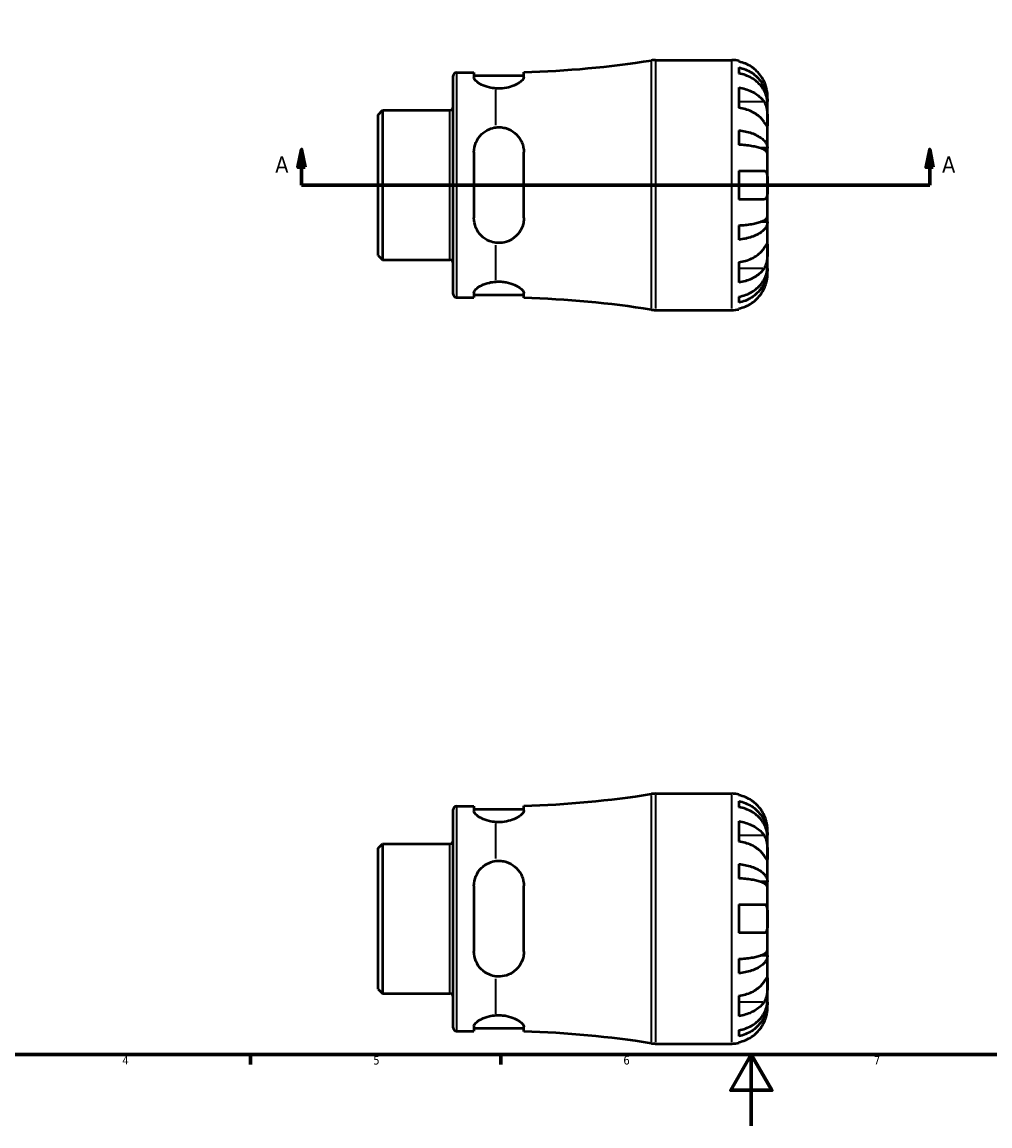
# Model space of a CAD drawing. Header units: millimetres. Extents: x -55 to 906, y -35 to 594.
# Tile 2 of 5: x 216 to 487, y 0 to 309. Entities that reach past the tile are written whole.
import ezdxf

# ---------------------------------------------------------------- set-up
doc = ezdxf.new("R2010")
doc.units = ezdxf.units.MM
for name, color, linetype, lineweight in [('Border (ANSI)', 7, 'Continuous', 70), ('Section Line (ANSI)', 7, 'Continuous', 70), ('Visible (ANSI)', 7, 'Continuous', 50), ('Visible Narrow (ANSI)', 7, 'Continuous', 35)]:
    doc.layers.add(name, color=color, linetype=linetype, lineweight=lineweight)
doc.styles.add('Label Text (ANSI)', font='tahoma.ttf')
doc.styles.add('Note Text (ANSI)', font='tahoma.ttf')

# ---------------------------------------------------------------- blocks, each defined once
blk = doc.blocks.new('Borders Default Border')
at = {"layer": 'Border (ANSI)'}
for p, q in [((280.33, 20), (280.33, 17.2)), ((350.42, 20), (350.42, 17.2))]:
    blk.add_line(p, q, dxfattribs=at)
at = {"layer": 'Border (ANSI)', "flags": 128}
for points in [[(20, 20), (20, 574), (821, 574), (821, 20), (20, 20)], [(420.5, 0), (420.5, 20), (414.73, 10), (426.27, 10), (420.5, 20)]]:
    blk.add_lwpolyline(points, dxfattribs=at)
at = {"layer": 'Border (ANSI)', "color": 5, "true_color": 0x0000ff, "char_height": 2.4, "attachment_point": 7, "style": 'Note Text (ANSI)'}
for s, insert in [('4', (244.45, 17.2)), ('5', (314.67, 17.15)), ('6', (384.69, 17.15)), ('7', (454.8, 17.2))]:
    blk.add_mtext(s, dxfattribs=dict(at, insert=insert))
blk = doc.blocks.new('2dTransSection0')
at = {"layer": 'Section Line (ANSI)', "linetype": 'Continuous'}
for p, q in [((294.62, 273.43), (293.62, 268.43)), ((294.62, 268.43), (294.62, 273.43)), ((295.62, 268.43), (294.62, 273.43)), ((470.44, 273.43), (469.44, 268.43)), ((470.44, 268.43), (470.44, 273.43)), ((471.44, 268.43), (470.44, 273.43)), ((293.62, 268.43), (295.62, 268.43)), ((294.62, 263.43), (294.62, 268.43)), ((469.44, 268.43), (471.44, 268.43)), ((470.44, 263.43), (470.44, 268.43)), ((294.62, 263.43), (303.24, 263.43)), ((461.82, 263.43), (470.44, 263.43))]:
    blk.add_line(p, q, dxfattribs=at)
at = {"layer": 'Section Line (ANSI)'}
blk.add_line((294.62, 263.43), (470.44, 263.43), dxfattribs=at)
at = {"layer": 'Section Line (ANSI)', "linetype": 'Continuous', "flags": 128}
for points in [[(295.62, 268.43), (294.62, 273.43), (293.62, 268.43), (295.62, 268.43)], [(471.44, 268.43), (470.44, 273.43), (469.44, 268.43), (471.44, 268.43)]]:
    blk.add_lwpolyline(points, dxfattribs=at)
at = {"layer": 'Section Line (ANSI)'}
for points in [[(295.62, 268.43), (294.62, 273.43), (293.62, 268.43), (295.62, 268.43)], [(471.44, 268.43), (470.44, 273.43), (469.44, 268.43), (471.44, 268.43)]]:
    blk.add_solid(points, dxfattribs=at)
at = {"layer": 'Section Line (ANSI)', "char_height": 4.57, "attachment_point": 7, "style": 'Label Text (ANSI)'}
for insert in [(287.26, 266.93), (473.91, 266.93)]:
    blk.add_mtext('A', dxfattribs=dict(at, insert=insert))

msp = doc.modelspace()

# ---------------------------------------------------------------- linework, layer by layer
at = {"layer": 'Visible (ANSI)'}
for p, q in [((393.66, 298.43), (415.03, 298.43)), ((417.03, 298.23), (417.03, 297.99)), ((337.03, 232.85), (337.03, 294)), ((337.96, 294.93), (342.86, 294.93)), ((342.86, 294.93), (342.86, 293.55)), ((342.86, 294.13), (356.86, 294.13)), ((356.86, 293.67), (356.86, 295.04)), ((417.03, 296.34), (417.03, 294.68)), ((417.03, 290.7), (417.03, 285.04)), ((425.03, 286.82), (425.03, 288.43)), ((316.03, 283.13), (317.29, 284.38)), ((317.29, 284.38), (336.11, 284.38)), ((317.29, 284.38), (317.29, 242.47)), ((425.03, 286.82), (425.01, 286.82)), ((425.03, 286.21), (425.03, 286.82)), ((425.03, 281.11), (425.03, 286.21)), ((316.03, 243.73), (316.03, 283.13)), ((417.03, 278.72), (417.03, 274.71)), ((425.03, 273.73), (425.03, 281.11)), ((342.86, 272.63), (342.86, 254.23)), ((356.86, 254.23), (356.86, 272.63)), ((425.03, 273.73), (423.12, 273.73)), ((425.03, 272.25), (425.03, 273.73)), ((425.03, 263.43), (425.03, 272.25)), ((417.03, 267.43), (417.03, 259.43)), ((417.03, 267.43), (424.07, 267.43)), ((425.03, 254.6), (425.03, 263.43)), ((424.07, 259.43), (417.03, 259.43)), ((425.03, 253.13), (425.03, 254.6)), ((417.03, 252.14), (417.03, 248.13)), ((425.03, 253.13), (423.12, 253.13)), ((425.03, 245.75), (425.03, 253.13)), ((425.03, 240.65), (425.03, 245.75)), ((316.03, 243.73), (317.29, 242.47)), ((317.29, 242.47), (336.11, 242.47)), ((417.03, 241.81), (417.03, 236.16)), ((425.03, 240.04), (425.01, 240.04)), ((425.03, 240.04), (425.03, 240.65)), ((425.03, 238.43), (425.03, 240.04)), ((337.96, 231.93), (342.86, 231.93)), ((342.86, 233.3), (342.86, 231.93)), ((342.86, 232.73), (356.86, 232.73)), ((356.86, 231.82), (356.86, 233.19)), ((417.03, 232.17), (417.03, 230.51)), ((417.03, 228.86), (417.03, 228.63)), ((393.66, 228.43), (415.03, 228.43)), ((393.66, 93.03), (415.03, 93.03)), ((417.03, 92.83), (417.03, 92.6)), ((356.86, 88.27), (356.86, 89.64)), ((417.03, 90.95), (417.03, 89.29)), ((337.03, 27.45), (337.03, 88.6)), ((337.96, 89.53), (342.86, 89.53)), ((342.86, 89.53), (342.86, 88.16)), ((342.86, 88.73), (356.86, 88.73)), ((417.03, 85.3), (417.03, 79.64)), ((425.03, 81.42), (425.01, 81.42)), ((425.03, 81.42), (425.03, 83.03)), ((425.03, 80.81), (425.03, 81.42)), ((425.03, 75.71), (425.03, 80.81)), ((316.03, 77.73), (317.29, 78.98)), ((316.03, 38.33), (316.03, 77.73)), ((317.29, 78.98), (336.11, 78.98)), ((317.29, 78.98), (317.29, 37.07)), ((425.03, 68.33), (425.03, 75.71)), ((417.03, 73.32), (417.03, 69.32)), ((425.03, 68.33), (423.12, 68.33)), ((425.03, 66.85), (425.03, 68.33)), ((342.86, 67.23), (342.86, 48.83)), ((356.86, 48.83), (356.86, 67.23)), ((425.03, 58.03), (425.03, 66.85)), ((417.03, 62.03), (417.03, 54.03)), ((417.03, 62.03), (424.07, 62.03)), ((425.03, 49.21), (425.03, 58.03)), ((424.07, 54.03), (417.03, 54.03)), ((417.03, 46.74), (417.03, 42.73)), ((425.03, 47.73), (423.12, 47.73)), ((425.03, 47.73), (425.03, 49.21)), ((425.03, 40.35), (425.03, 47.73)), ((425.03, 35.25), (425.03, 40.35)), ((316.03, 38.33), (317.29, 37.07)), ((317.29, 37.07), (336.11, 37.07)), ((417.03, 36.41), (417.03, 30.76)), ((425.03, 34.64), (425.01, 34.64)), ((425.03, 34.64), (425.03, 35.25)), ((425.03, 33.03), (425.03, 34.64)), ((342.86, 27.9), (342.86, 26.53)), ((337.96, 26.53), (342.86, 26.53)), ((342.86, 27.33), (356.86, 27.33)), ((356.86, 26.42), (356.86, 27.79)), ((417.03, 26.77), (417.03, 25.11)), ((393.66, 23.03), (415.03, 23.03)), ((417.03, 23.46), (417.03, 23.23))]:
    msp.add_line(p, q, dxfattribs=at)
for centre, radius, start, end in [((349.03, 574.26), 279.33, 271.6053, 278.9677), ((393.66, 291.43), 7, 90, 98.9677), ((415.03, 288.43), 10, 78.463, 90), ((337.96, 294), 0.925, 90, 180), ((336.11, 285.31), 0.925, 270, 0), ((336.11, 241.55), 0.925, 0, 90), ((337.96, 232.85), 0.925, 180, 270), ((349.03, -47.4), 279.33, 81.0323, 88.3947), ((393.66, 235.43), 7, 261.0323, 270), ((415.03, 238.43), 10, 270, 281.537), ((349.03, 368.86), 279.33, 271.6053, 278.9677), ((393.66, 86.03), 7, 90, 98.9677), ((415.03, 83.03), 10, 78.463, 90), ((337.96, 88.6), 0.925, 90, 180), ((336.11, 79.91), 0.925, 270, 0), ((336.11, 36.15), 0.925, 0, 90), ((337.96, 27.45), 0.925, 180, 270), ((349.03, -252.8), 279.33, 81.0323, 88.3947), ((393.66, 30.03), 7, 261.0323, 270), ((415.03, 33.03), 10, 270, 281.537)]:
    msp.add_arc(centre, radius, start, end, dxfattribs=at)
for points, knots in [([(424.07, 292.43), (423.87, 292.87), (423.62, 293.31), (422.96, 294.3), (422.53, 294.82), (421.65, 295.7), (421.13, 296.13), (420.02, 296.88), (419.42, 297.2), (418.29, 297.67), (417.67, 297.86), (417.03, 297.99)], [4.9026438, 4.9026438, 4.9026438, 4.9026438, 5.0422451, 5.0422451, 5.2285491, 5.2285491, 5.4138041, 5.4138041, 5.599059, 5.599059, 5.7785999, 5.7785999, 5.7785999, 5.7785999]), ([(356.86, 293.67), (356.86, 293.64), (356.85, 293.62), (356.83, 293.43), (356.76, 293.25), (356.42, 292.76), (356.07, 292.44), (355.07, 291.75), (354.39, 291.39), (352.91, 290.86), (352.16, 290.66), (350.59, 290.44), (349.81, 290.42), (349.03, 290.47)], [-1.235765, -1.235765, -1.235765, -1.235765, -1.208564, -1.208564, -1.04744, -1.04744, -0.783338, -0.783338, -0.485241, -0.485241, -0.235531, -0.235531, 0, 0, 0, 0]), ([(417.03, 296.34), (417.67, 296.22), (418.3, 296.03), (419.42, 295.57), (420.02, 295.27), (421.14, 294.54), (421.66, 294.12), (422.53, 293.28), (422.97, 292.77), (423.72, 291.68), (424.03, 291.1), (424.5, 289.99), (424.71, 289.36), (424.97, 288.08), (425.03, 287.42), (425.03, 286.82)], [0.189718, 0.189718, 0.189718, 0.189718, 0.369803, 0.369803, 0.554984, 0.554984, 0.740165, 0.740165, 0.925816, 0.925816, 1.111467, 1.111467, 1.297825, 1.297825, 1.484183, 1.484183, 1.484183, 1.484183]), ([(425.03, 286.21), (425.03, 286.74), (424.97, 287.33), (424.71, 288.47), (424.5, 289.03), (424.03, 290.02), (423.72, 290.54), (422.97, 291.5), (422.53, 291.95), (421.66, 292.71), (421.14, 293.08), (420.02, 293.73), (419.42, 294), (418.3, 294.4), (417.67, 294.57), (417.03, 294.68)], [4.459382, 4.459382, 4.459382, 4.459382, 4.64574, 4.64574, 4.832098, 4.832098, 5.017749, 5.017749, 5.2034, 5.2034, 5.388581, 5.388581, 5.573762, 5.573762, 5.753847, 5.753847, 5.753847, 5.753847]), ([(349.03, 290.47), (348.41, 290.52), (347.78, 290.61), (346.35, 290.95), (345.59, 291.24), (344.34, 291.85), (343.79, 292.22), (343.04, 292.93), (342.86, 293.28), (342.86, 293.55)], [0.081555, 0.081555, 0.081555, 0.081555, 0.265534, 0.265534, 0.531068, 0.531068, 0.816893, 0.816893, 1.102718, 1.102718, 1.102718, 1.102718]), ([(417.03, 290.7), (417.67, 290.61), (418.29, 290.47), (419.42, 290.14), (420.02, 289.91), (421.13, 289.38), (421.65, 289.07), (422.53, 288.45), (422.96, 288.08), (423.62, 287.39), (423.87, 287.07), (424.07, 286.76)], [0.1897242, 0.1897242, 0.1897242, 0.1897242, 0.3692652, 0.3692652, 0.5545201, 0.5545201, 0.7397751, 0.7397751, 0.9260791, 0.9260791, 1.0656804, 1.0656804, 1.0656804, 1.0656804]), ([(425.03, 288.43), (425.03, 288.43), (425.03, 288.48), (425.03, 288.7), (425.02, 288.89), (424.98, 289.36), (424.94, 289.64), (424.83, 290.23), (424.76, 290.54), (424.61, 291.05), (424.54, 291.26), (424.4, 291.65), (424.33, 291.84), (424.19, 292.16), (424.13, 292.29), (424.07, 292.43)], [0, 0, 0, 0, 0.1127497, 0.1127497, 0.240462, 0.240462, 0.3630761, 0.3630761, 0.4698265, 0.4698265, 0.5368083, 0.5368083, 0.5973812, 0.5973812, 0.6407273, 0.6407273, 0.6407273, 0.6407273]), ([(424.07, 281.11), (423.87, 281.42), (423.62, 281.73), (422.96, 282.43), (422.53, 282.8), (421.65, 283.42), (421.13, 283.73), (420.02, 284.26), (419.42, 284.48), (418.29, 284.81), (417.67, 284.95), (417.03, 285.04)], [4.9026438, 4.9026438, 4.9026438, 4.9026438, 5.0422451, 5.0422451, 5.2285491, 5.2285491, 5.4138041, 5.4138041, 5.599059, 5.599059, 5.7785999, 5.7785999, 5.7785999, 5.7785999]), ([(424.07, 286.76), (424.13, 286.67), (424.19, 286.58), (424.35, 286.29), (424.44, 286.07), (424.62, 285.6), (424.7, 285.34), (424.85, 284.68), (424.91, 284.28), (425, 283.37), (425.02, 282.88), (425.03, 281.92), (425.03, 281.48), (425.03, 281.11)], [-0.644345, -0.644345, -0.644345, -0.644345, -0.6030859, -0.6030859, -0.5200799, -0.5200799, -0.4327391, -0.4327391, -0.3100066, -0.3100066, -0.15869, -0.15869, 0, 0, 0, 0]), ([(342.86, 272.63), (342.86, 273.54), (343.04, 274.5), (343.79, 276.24), (344.34, 277.03), (345.59, 278.24), (346.35, 278.75), (347.78, 279.34), (348.41, 279.5), (349.03, 279.58)], [1.066873, 1.066873, 1.066873, 1.066873, 1.352698, 1.352698, 1.638522, 1.638522, 1.904057, 1.904057, 2.088036, 2.088036, 2.088036, 2.088036]), ([(349.03, 279.58), (349.52, 279.64), (350.01, 279.64), (350.99, 279.55), (351.47, 279.46), (352.8, 279.04), (353.59, 278.61), (355.02, 277.46), (355.63, 276.7), (356.43, 275.15), (356.68, 274.39), (356.83, 273.28), (356.86, 272.95), (356.86, 272.63)], [-1.358274, -1.358274, -1.358274, -1.358274, -1.210084, -1.210084, -1.061276, -1.061276, -0.784376, -0.784376, -0.476087, -0.476087, -0.222203, -0.222203, -0.119873, -0.119873, -0.119873, -0.119873]), ([(417.03, 278.72), (417.67, 278.66), (418.3, 278.56), (419.42, 278.32), (420.02, 278.16), (421.14, 277.78), (421.66, 277.56), (422.53, 277.11), (422.97, 276.85), (423.72, 276.28), (424.03, 275.97), (424.5, 275.39), (424.71, 275.06), (424.97, 274.39), (425.03, 274.04), (425.03, 273.73)], [0.189718, 0.189718, 0.189718, 0.189718, 0.369803, 0.369803, 0.554984, 0.554984, 0.740165, 0.740165, 0.925816, 0.925816, 1.111467, 1.111467, 1.297825, 1.297825, 1.484183, 1.484183, 1.484183, 1.484183]), ([(425.03, 281.11), (425.03, 280.9), (425.03, 280.71), (425.03, 280.38), (425.03, 280.25), (425.01, 280.01), (424.99, 279.93), (424.9, 279.93), (424.84, 279.99), (424.68, 280.2), (424.61, 280.31), (424.43, 280.57), (424.33, 280.72), (424.17, 280.95), (424.12, 281.03), (424.07, 281.11)], [0, 0, 0, 0, 0.0888491, 0.0888491, 0.1837965, 0.1837965, 0.314197, 0.314197, 0.4378467, 0.4378467, 0.5241128, 0.5241128, 0.6076526, 0.6076526, 0.6434969, 0.6434969, 0.6434969, 0.6434969]), ([(425.03, 272.25), (425.03, 272.41), (424.97, 272.58), (424.71, 272.91), (424.5, 273.07), (424.03, 273.36), (423.72, 273.51), (422.97, 273.79), (422.53, 273.92), (421.66, 274.14), (421.14, 274.25), (420.02, 274.44), (419.42, 274.51), (418.3, 274.63), (417.67, 274.68), (417.03, 274.71)], [4.459382, 4.459382, 4.459382, 4.459382, 4.64574, 4.64574, 4.832098, 4.832098, 5.017749, 5.017749, 5.2034, 5.2034, 5.388581, 5.388581, 5.573762, 5.573762, 5.753847, 5.753847, 5.753847, 5.753847]), ([(424.07, 267.43), (424.14, 267.43), (424.21, 267.42), (424.37, 267.38), (424.46, 267.33), (424.62, 267.18), (424.7, 267.08), (424.85, 266.75), (424.91, 266.51), (425, 265.85), (425.02, 265.43), (425.03, 264.48), (425.03, 263.96), (425.03, 263.43)], [-0.6400853, -0.6400853, -0.6400853, -0.6400853, -0.5922218, -0.5922218, -0.5159504, -0.5159504, -0.4323561, -0.4323561, -0.3086303, -0.3086303, -0.1584496, -0.1584496, 0, 0, 0, 0]), ([(425.03, 263.43), (425.03, 263.09), (425.03, 262.75), (425.03, 262.07), (425.02, 261.72), (424.99, 260.96), (424.96, 260.57), (424.83, 260.05), (424.76, 259.88), (424.6, 259.65), (424.52, 259.57), (424.34, 259.47), (424.24, 259.44), (424.11, 259.43), (424.09, 259.43), (424.07, 259.43)], [-2.7780414, -2.7780414, -2.7780414, -2.7780414, -2.6767215, -2.6767215, -2.5655813, -2.5655813, -2.4096011, -2.4096011, -2.3051939, -2.3051939, -2.2261755, -2.2261755, -2.1445049, -2.1445049, -2.1308178, -2.1308178, -2.1308178, -2.1308178]), ([(349.03, 247.28), (348.41, 247.35), (347.78, 247.51), (346.35, 248.1), (345.59, 248.62), (344.34, 249.82), (343.79, 250.61), (343.04, 252.36), (342.86, 253.32), (342.86, 254.23)], [0.081555, 0.081555, 0.081555, 0.081555, 0.265534, 0.265534, 0.531068, 0.531068, 0.816893, 0.816893, 1.102718, 1.102718, 1.102718, 1.102718]), ([(356.86, 254.23), (356.86, 254.14), (356.85, 254.05), (356.83, 253.45), (356.76, 252.95), (356.42, 251.66), (356.07, 250.9), (355.07, 249.47), (354.39, 248.81), (352.91, 247.88), (352.16, 247.56), (350.59, 247.22), (349.81, 247.18), (349.03, 247.28)], [-1.235793, -1.235793, -1.235793, -1.235793, -1.208579, -1.208579, -1.04744, -1.04744, -0.783326, -0.783326, -0.485237, -0.485237, -0.235532, -0.235532, -0.000028, -0.000028, -0.000028, -0.000028]), ([(417.03, 252.14), (417.67, 252.17), (418.3, 252.22), (419.42, 252.34), (420.02, 252.42), (421.14, 252.61), (421.66, 252.71), (422.53, 252.93), (422.97, 253.06), (423.72, 253.35), (424.03, 253.5), (424.5, 253.78), (424.71, 253.95), (424.97, 254.28), (425.03, 254.45), (425.03, 254.6)], [0.189718, 0.189718, 0.189718, 0.189718, 0.369803, 0.369803, 0.554984, 0.554984, 0.740165, 0.740165, 0.925816, 0.925816, 1.111467, 1.111467, 1.297825, 1.297825, 1.484183, 1.484183, 1.484183, 1.484183]), ([(425.03, 253.13), (425.03, 252.81), (424.97, 252.47), (424.71, 251.79), (424.5, 251.46), (424.03, 250.88), (423.72, 250.58), (422.97, 250.01), (422.53, 249.74), (421.66, 249.3), (421.14, 249.08), (420.02, 248.7), (419.42, 248.54), (418.3, 248.3), (417.67, 248.2), (417.03, 248.13)], [4.459382, 4.459382, 4.459382, 4.459382, 4.64574, 4.64574, 4.832098, 4.832098, 5.017749, 5.017749, 5.2034, 5.2034, 5.388581, 5.388581, 5.573762, 5.573762, 5.753847, 5.753847, 5.753847, 5.753847]), ([(417.03, 241.81), (417.67, 241.91), (418.29, 242.05), (419.42, 242.38), (420.02, 242.6), (421.13, 243.13), (421.65, 243.44), (422.53, 244.06), (422.96, 244.43), (423.62, 245.13), (423.87, 245.44), (424.07, 245.75)], [0.1897242, 0.1897242, 0.1897242, 0.1897242, 0.3692652, 0.3692652, 0.5545201, 0.5545201, 0.7397751, 0.7397751, 0.9260791, 0.9260791, 1.0656804, 1.0656804, 1.0656804, 1.0656804]), ([(424.07, 245.75), (424.13, 245.84), (424.19, 245.92), (424.35, 246.17), (424.44, 246.31), (424.62, 246.57), (424.7, 246.68), (424.85, 246.87), (424.91, 246.93), (425, 246.91), (425.02, 246.81), (425.03, 246.42), (425.03, 246.12), (425.03, 245.75)], [-0.644345, -0.644345, -0.644345, -0.644345, -0.6030859, -0.6030859, -0.5200799, -0.5200799, -0.4327391, -0.4327391, -0.3100066, -0.3100066, -0.15869, -0.15869, 0, 0, 0, 0]), ([(425.03, 245.75), (425.03, 245.54), (425.03, 245.31), (425.03, 244.79), (425.03, 244.5), (425.01, 243.79), (424.99, 243.36), (424.9, 242.52), (424.84, 242.12), (424.68, 241.47), (424.61, 241.21), (424.43, 240.74), (424.33, 240.53), (424.17, 240.25), (424.12, 240.17), (424.07, 240.09)], [0, 0, 0, 0, 0.0888491, 0.0888491, 0.1837965, 0.1837965, 0.314197, 0.314197, 0.4378467, 0.4378467, 0.5241128, 0.5241128, 0.6076526, 0.6076526, 0.6434969, 0.6434969, 0.6434969, 0.6434969]), ([(417.03, 232.17), (417.67, 232.28), (418.3, 232.45), (419.42, 232.86), (420.02, 233.13), (421.14, 233.77), (421.66, 234.15), (422.53, 234.9), (422.97, 235.35), (423.72, 236.32), (424.03, 236.84), (424.5, 237.82), (424.71, 238.38), (424.97, 239.53), (425.03, 240.11), (425.03, 240.65)], [0.189718, 0.189718, 0.189718, 0.189718, 0.369803, 0.369803, 0.554984, 0.554984, 0.740165, 0.740165, 0.925816, 0.925816, 1.111467, 1.111467, 1.297825, 1.297825, 1.484183, 1.484183, 1.484183, 1.484183]), ([(424.07, 240.09), (423.87, 239.78), (423.62, 239.47), (422.96, 238.77), (422.53, 238.4), (421.65, 237.78), (421.13, 237.47), (420.02, 236.94), (419.42, 236.72), (418.29, 236.39), (417.67, 236.25), (417.03, 236.16)], [4.9026438, 4.9026438, 4.9026438, 4.9026438, 5.0422451, 5.0422451, 5.2285491, 5.2285491, 5.4138041, 5.4138041, 5.599059, 5.599059, 5.7785999, 5.7785999, 5.7785999, 5.7785999]), ([(425.03, 240.04), (425.03, 239.43), (424.97, 238.78), (424.71, 237.49), (424.5, 236.86), (424.03, 235.75), (423.72, 235.17), (422.97, 234.08), (422.53, 233.58), (421.66, 232.73), (421.14, 232.31), (420.02, 231.59), (419.42, 231.28), (418.3, 230.83), (417.67, 230.64), (417.03, 230.51)], [4.459382, 4.459382, 4.459382, 4.459382, 4.64574, 4.64574, 4.832098, 4.832098, 5.017749, 5.017749, 5.2034, 5.2034, 5.388581, 5.388581, 5.573762, 5.573762, 5.753847, 5.753847, 5.753847, 5.753847]), ([(424.07, 234.43), (424.14, 234.57), (424.21, 234.72), (424.37, 235.11), (424.46, 235.34), (424.62, 235.84), (424.7, 236.09), (424.85, 236.68), (424.91, 237.01), (425, 237.65), (425.02, 237.93), (425.03, 238.32), (425.03, 238.43), (425.03, 238.43)], [-0.6400853, -0.6400853, -0.6400853, -0.6400853, -0.5922218, -0.5922218, -0.5159504, -0.5159504, -0.4323561, -0.4323561, -0.3086303, -0.3086303, -0.1584496, -0.1584496, 0, 0, 0, 0]), ([(342.86, 233.3), (342.86, 233.58), (343.04, 233.92), (343.79, 234.64), (344.34, 235.01), (345.59, 235.62), (346.35, 235.9), (347.78, 236.24), (348.41, 236.34), (349.03, 236.38)], [1.066873, 1.066873, 1.066873, 1.066873, 1.352698, 1.352698, 1.638522, 1.638522, 1.904057, 1.904057, 2.088036, 2.088036, 2.088036, 2.088036]), ([(349.03, 236.38), (349.52, 236.42), (350.01, 236.42), (350.99, 236.36), (351.47, 236.3), (352.8, 236.04), (353.59, 235.78), (355.02, 235.14), (355.63, 234.76), (356.43, 234.08), (356.68, 233.77), (356.83, 233.39), (356.86, 233.29), (356.86, 233.19)], [-1.358274, -1.358274, -1.358274, -1.358274, -1.210084, -1.210084, -1.061276, -1.061276, -0.784376, -0.784376, -0.476087, -0.476087, -0.222203, -0.222203, -0.119873, -0.119873, -0.119873, -0.119873]), ([(417.03, 228.86), (417.67, 228.99), (418.29, 229.19), (419.42, 229.66), (420.02, 229.97), (421.13, 230.72), (421.65, 231.16), (422.53, 232.03), (422.96, 232.56), (423.62, 233.54), (423.87, 233.99), (424.07, 234.43)], [0.1897242, 0.1897242, 0.1897242, 0.1897242, 0.3692652, 0.3692652, 0.5545201, 0.5545201, 0.7397751, 0.7397751, 0.9260791, 0.9260791, 1.0656804, 1.0656804, 1.0656804, 1.0656804]), ([(424.07, 87.03), (423.87, 87.47), (423.62, 87.91), (422.96, 88.9), (422.53, 89.42), (421.65, 90.3), (421.13, 90.73), (420.02, 91.49), (419.42, 91.8), (418.29, 92.27), (417.67, 92.46), (417.03, 92.6)], [4.9026438, 4.9026438, 4.9026438, 4.9026438, 5.0422451, 5.0422451, 5.2285491, 5.2285491, 5.4138041, 5.4138041, 5.599059, 5.599059, 5.7785999, 5.7785999, 5.7785999, 5.7785999]), ([(417.03, 90.95), (417.67, 90.82), (418.3, 90.63), (419.42, 90.18), (420.02, 89.87), (421.14, 89.15), (421.66, 88.73), (422.53, 87.88), (422.97, 87.37), (423.72, 86.29), (424.03, 85.7), (424.5, 84.59), (424.71, 83.96), (424.97, 82.68), (425.03, 82.02), (425.03, 81.42)], [0.189718, 0.189718, 0.189718, 0.189718, 0.369803, 0.369803, 0.554984, 0.554984, 0.740165, 0.740165, 0.925816, 0.925816, 1.111467, 1.111467, 1.297825, 1.297825, 1.484183, 1.484183, 1.484183, 1.484183]), ([(349.03, 85.07), (348.41, 85.12), (347.78, 85.21), (346.35, 85.55), (345.59, 85.84), (344.34, 86.45), (343.79, 86.82), (343.04, 87.54), (342.86, 87.88), (342.86, 88.16)], [0.081555, 0.081555, 0.081555, 0.081555, 0.265534, 0.265534, 0.531068, 0.531068, 0.816893, 0.816893, 1.102718, 1.102718, 1.102718, 1.102718]), ([(356.86, 88.27), (356.86, 88.24), (356.85, 88.22), (356.83, 88.03), (356.76, 87.85), (356.42, 87.36), (356.07, 87.04), (355.07, 86.35), (354.39, 85.99), (352.91, 85.46), (352.16, 85.26), (350.59, 85.05), (349.81, 85.02), (349.03, 85.07)], [-1.235793, -1.235793, -1.235793, -1.235793, -1.208579, -1.208579, -1.04744, -1.04744, -0.783326, -0.783326, -0.485237, -0.485237, -0.235532, -0.235532, -0.000028, -0.000028, -0.000028, -0.000028]), ([(425.03, 80.81), (425.03, 81.34), (424.97, 81.93), (424.71, 83.07), (424.5, 83.63), (424.03, 84.62), (423.72, 85.14), (422.97, 86.11), (422.53, 86.56), (421.66, 87.31), (421.14, 87.68), (420.02, 88.33), (419.42, 88.6), (418.3, 89), (417.67, 89.17), (417.03, 89.29)], [4.459382, 4.459382, 4.459382, 4.459382, 4.64574, 4.64574, 4.832098, 4.832098, 5.017749, 5.017749, 5.2034, 5.2034, 5.388581, 5.388581, 5.573762, 5.573762, 5.753847, 5.753847, 5.753847, 5.753847]), ([(425.03, 83.03), (425.03, 83.03), (425.03, 83.07), (425.03, 83.25), (425.02, 83.39), (424.99, 83.84), (424.96, 84.18), (424.83, 84.86), (424.76, 85.15), (424.6, 85.69), (424.52, 85.93), (424.34, 86.41), (424.24, 86.66), (424.11, 86.95), (424.09, 86.99), (424.07, 87.03)], [-2.7780414, -2.7780414, -2.7780414, -2.7780414, -2.6767215, -2.6767215, -2.5655813, -2.5655813, -2.4096011, -2.4096011, -2.3051939, -2.3051939, -2.2261755, -2.2261755, -2.1445049, -2.1445049, -2.1308178, -2.1308178, -2.1308178, -2.1308178]), ([(417.03, 85.3), (417.67, 85.21), (418.29, 85.07), (419.42, 84.74), (420.02, 84.51), (421.13, 83.98), (421.65, 83.68), (422.53, 83.06), (422.96, 82.69), (423.62, 81.99), (423.87, 81.67), (424.07, 81.36)], [0.1897242, 0.1897242, 0.1897242, 0.1897242, 0.3692652, 0.3692652, 0.5545201, 0.5545201, 0.7397751, 0.7397751, 0.9260791, 0.9260791, 1.0656804, 1.0656804, 1.0656804, 1.0656804]), ([(424.07, 81.36), (424.13, 81.28), (424.19, 81.18), (424.35, 80.89), (424.44, 80.67), (424.62, 80.2), (424.7, 79.94), (424.85, 79.28), (424.91, 78.88), (425, 77.98), (425.02, 77.48), (425.03, 76.52), (425.03, 76.08), (425.03, 75.71)], [-0.644345, -0.644345, -0.644345, -0.644345, -0.6030859, -0.6030859, -0.5200799, -0.5200799, -0.4327391, -0.4327391, -0.3100066, -0.3100066, -0.15869, -0.15869, 0, 0, 0, 0]), ([(424.07, 75.71), (423.87, 76.02), (423.62, 76.33), (422.96, 77.03), (422.53, 77.4), (421.65, 78.02), (421.13, 78.33), (420.02, 78.86), (419.42, 79.08), (418.29, 79.41), (417.67, 79.55), (417.03, 79.64)], [4.9026438, 4.9026438, 4.9026438, 4.9026438, 5.0422451, 5.0422451, 5.2285491, 5.2285491, 5.4138041, 5.4138041, 5.599059, 5.599059, 5.7785999, 5.7785999, 5.7785999, 5.7785999]), ([(342.86, 67.23), (342.86, 68.14), (343.04, 69.1), (343.79, 70.84), (344.34, 71.63), (345.59, 72.84), (346.35, 73.36), (347.78, 73.94), (348.41, 74.11), (349.03, 74.18)], [1.066873, 1.066873, 1.066873, 1.066873, 1.352698, 1.352698, 1.638522, 1.638522, 1.904057, 1.904057, 2.088036, 2.088036, 2.088036, 2.088036]), ([(349.03, 74.18), (349.52, 74.24), (350.01, 74.24), (350.99, 74.15), (351.47, 74.06), (352.8, 73.64), (353.59, 73.21), (355.02, 72.06), (355.63, 71.3), (356.43, 69.75), (356.68, 68.99), (356.83, 67.88), (356.86, 67.55), (356.86, 67.23)], [-1.358274, -1.358274, -1.358274, -1.358274, -1.210084, -1.210084, -1.061276, -1.061276, -0.784376, -0.784376, -0.476087, -0.476087, -0.222203, -0.222203, -0.119873, -0.119873, -0.119873, -0.119873]), ([(425.03, 75.71), (425.03, 75.5), (425.03, 75.31), (425.03, 74.98), (425.03, 74.85), (425.01, 74.61), (424.99, 74.54), (424.9, 74.53), (424.84, 74.6), (424.68, 74.8), (424.61, 74.91), (424.43, 75.17), (424.33, 75.32), (424.17, 75.56), (424.12, 75.63), (424.07, 75.71)], [0, 0, 0, 0, 0.0888491, 0.0888491, 0.1837965, 0.1837965, 0.314197, 0.314197, 0.4378467, 0.4378467, 0.5241128, 0.5241128, 0.6076526, 0.6076526, 0.6434969, 0.6434969, 0.6434969, 0.6434969]), ([(417.03, 73.32), (417.67, 73.26), (418.3, 73.16), (419.42, 72.92), (420.02, 72.76), (421.14, 72.38), (421.66, 72.16), (422.53, 71.72), (422.97, 71.45), (423.72, 70.88), (424.03, 70.58), (424.5, 69.99), (424.71, 69.66), (424.97, 68.99), (425.03, 68.65), (425.03, 68.33)], [0.189718, 0.189718, 0.189718, 0.189718, 0.369803, 0.369803, 0.554984, 0.554984, 0.740165, 0.740165, 0.925816, 0.925816, 1.111467, 1.111467, 1.297825, 1.297825, 1.484183, 1.484183, 1.484183, 1.484183]), ([(425.03, 66.85), (425.03, 67.01), (424.97, 67.18), (424.71, 67.51), (424.5, 67.67), (424.03, 67.96), (423.72, 68.11), (422.97, 68.39), (422.53, 68.52), (421.66, 68.74), (421.14, 68.85), (420.02, 69.04), (419.42, 69.12), (418.3, 69.23), (417.67, 69.28), (417.03, 69.32)], [4.459382, 4.459382, 4.459382, 4.459382, 4.64574, 4.64574, 4.832098, 4.832098, 5.017749, 5.017749, 5.2034, 5.2034, 5.388581, 5.388581, 5.573762, 5.573762, 5.753847, 5.753847, 5.753847, 5.753847]), ([(424.07, 62.03), (424.14, 62.03), (424.21, 62.02), (424.37, 61.98), (424.46, 61.93), (424.62, 61.78), (424.7, 61.68), (424.85, 61.36), (424.91, 61.11), (425, 60.45), (425.02, 60.03), (425.03, 59.08), (425.03, 58.56), (425.03, 58.03)], [-0.6400853, -0.6400853, -0.6400853, -0.6400853, -0.5922218, -0.5922218, -0.5159504, -0.5159504, -0.4323561, -0.4323561, -0.3086303, -0.3086303, -0.1584496, -0.1584496, 0, 0, 0, 0]), ([(425.03, 58.03), (425.03, 57.69), (425.03, 57.35), (425.03, 56.67), (425.02, 56.33), (424.99, 55.56), (424.96, 55.17), (424.83, 54.65), (424.76, 54.48), (424.6, 54.25), (424.52, 54.18), (424.34, 54.07), (424.24, 54.04), (424.11, 54.03), (424.09, 54.03), (424.07, 54.03)], [-2.7780414, -2.7780414, -2.7780414, -2.7780414, -2.6767215, -2.6767215, -2.5655813, -2.5655813, -2.4096011, -2.4096011, -2.3051939, -2.3051939, -2.2261755, -2.2261755, -2.1445049, -2.1445049, -2.1308178, -2.1308178, -2.1308178, -2.1308178]), ([(349.03, 41.88), (348.41, 41.95), (347.78, 42.11), (346.35, 42.7), (345.59, 43.22), (344.34, 44.42), (343.79, 45.21), (343.04, 46.96), (342.86, 47.92), (342.86, 48.83)], [0.081555, 0.081555, 0.081555, 0.081555, 0.265534, 0.265534, 0.531068, 0.531068, 0.816893, 0.816893, 1.102718, 1.102718, 1.102718, 1.102718]), ([(356.86, 48.83), (356.86, 48.74), (356.85, 48.65), (356.83, 48.05), (356.76, 47.55), (356.42, 46.26), (356.07, 45.5), (355.07, 44.07), (354.39, 43.41), (352.91, 42.48), (352.16, 42.17), (350.59, 41.82), (349.81, 41.79), (349.03, 41.88)], [-1.235793, -1.235793, -1.235793, -1.235793, -1.208579, -1.208579, -1.04744, -1.04744, -0.783326, -0.783326, -0.485237, -0.485237, -0.235532, -0.235532, -0.000028, -0.000028, -0.000028, -0.000028]), ([(417.03, 46.74), (417.67, 46.78), (418.3, 46.82), (419.42, 46.94), (420.02, 47.02), (421.14, 47.21), (421.66, 47.32), (422.53, 47.54), (422.97, 47.67), (423.72, 47.95), (424.03, 48.1), (424.5, 48.38), (424.71, 48.55), (424.97, 48.88), (425.03, 49.05), (425.03, 49.21)], [0.189718, 0.189718, 0.189718, 0.189718, 0.369803, 0.369803, 0.554984, 0.554984, 0.740165, 0.740165, 0.925816, 0.925816, 1.111467, 1.111467, 1.297825, 1.297825, 1.484183, 1.484183, 1.484183, 1.484183]), ([(425.03, 47.73), (425.03, 47.41), (424.97, 47.07), (424.71, 46.39), (424.5, 46.06), (424.03, 45.48), (423.72, 45.18), (422.97, 44.61), (422.53, 44.34), (421.66, 43.9), (421.14, 43.68), (420.02, 43.3), (419.42, 43.14), (418.3, 42.9), (417.67, 42.8), (417.03, 42.73)], [4.459382, 4.459382, 4.459382, 4.459382, 4.64574, 4.64574, 4.832098, 4.832098, 5.017749, 5.017749, 5.2034, 5.2034, 5.388581, 5.388581, 5.573762, 5.573762, 5.753847, 5.753847, 5.753847, 5.753847]), ([(417.03, 36.41), (417.67, 36.51), (418.29, 36.65), (419.42, 36.98), (420.02, 37.2), (421.13, 37.73), (421.65, 38.04), (422.53, 38.66), (422.96, 39.03), (423.62, 39.73), (423.87, 40.04), (424.07, 40.35)], [0.1897242, 0.1897242, 0.1897242, 0.1897242, 0.3692652, 0.3692652, 0.5545201, 0.5545201, 0.7397751, 0.7397751, 0.9260791, 0.9260791, 1.0656804, 1.0656804, 1.0656804, 1.0656804]), ([(424.07, 40.35), (424.13, 40.44), (424.19, 40.52), (424.35, 40.77), (424.44, 40.91), (424.62, 41.17), (424.7, 41.28), (424.85, 41.47), (424.91, 41.53), (425, 41.52), (425.02, 41.41), (425.03, 41.02), (425.03, 40.73), (425.03, 40.35)], [-0.644345, -0.644345, -0.644345, -0.644345, -0.6030859, -0.6030859, -0.5200799, -0.5200799, -0.4327391, -0.4327391, -0.3100066, -0.3100066, -0.15869, -0.15869, 0, 0, 0, 0]), ([(425.03, 40.35), (425.03, 40.14), (425.03, 39.91), (425.03, 39.39), (425.03, 39.11), (425.01, 38.39), (424.99, 37.96), (424.9, 37.12), (424.84, 36.72), (424.68, 36.07), (424.61, 35.81), (424.43, 35.34), (424.33, 35.13), (424.17, 34.85), (424.12, 34.77), (424.07, 34.69)], [0, 0, 0, 0, 0.0888491, 0.0888491, 0.1837965, 0.1837965, 0.314197, 0.314197, 0.4378467, 0.4378467, 0.5241128, 0.5241128, 0.6076526, 0.6076526, 0.6434969, 0.6434969, 0.6434969, 0.6434969]), ([(417.03, 26.77), (417.67, 26.89), (418.3, 27.06), (419.42, 27.46), (420.02, 27.73), (421.14, 28.37), (421.66, 28.75), (422.53, 29.5), (422.97, 29.95), (423.72, 30.92), (424.03, 31.44), (424.5, 32.42), (424.71, 32.98), (424.97, 34.13), (425.03, 34.71), (425.03, 35.25)], [0.189718, 0.189718, 0.189718, 0.189718, 0.369803, 0.369803, 0.554984, 0.554984, 0.740165, 0.740165, 0.925816, 0.925816, 1.111467, 1.111467, 1.297825, 1.297825, 1.484183, 1.484183, 1.484183, 1.484183]), ([(424.07, 34.69), (423.87, 34.38), (423.62, 34.07), (422.96, 33.37), (422.53, 33), (421.65, 32.38), (421.13, 32.07), (420.02, 31.54), (419.42, 31.32), (418.29, 30.99), (417.67, 30.85), (417.03, 30.76)], [4.9026438, 4.9026438, 4.9026438, 4.9026438, 5.0422451, 5.0422451, 5.2285491, 5.2285491, 5.4138041, 5.4138041, 5.599059, 5.599059, 5.7785999, 5.7785999, 5.7785999, 5.7785999]), ([(425.03, 34.64), (425.03, 34.04), (424.97, 33.38), (424.71, 32.09), (424.5, 31.46), (424.03, 30.35), (423.72, 29.77), (422.97, 28.68), (422.53, 28.18), (421.66, 27.33), (421.14, 26.91), (420.02, 26.19), (419.42, 25.88), (418.3, 25.43), (417.67, 25.24), (417.03, 25.11)], [4.459382, 4.459382, 4.459382, 4.459382, 4.64574, 4.64574, 4.832098, 4.832098, 5.017749, 5.017749, 5.2034, 5.2034, 5.388581, 5.388581, 5.573762, 5.573762, 5.753847, 5.753847, 5.753847, 5.753847]), ([(342.86, 27.9), (342.86, 28.18), (343.04, 28.52), (343.79, 29.24), (344.34, 29.61), (345.59, 30.22), (346.35, 30.51), (347.78, 30.84), (348.41, 30.94), (349.03, 30.98)], [1.066873, 1.066873, 1.066873, 1.066873, 1.352698, 1.352698, 1.638522, 1.638522, 1.904057, 1.904057, 2.088036, 2.088036, 2.088036, 2.088036]), ([(349.03, 30.98), (349.52, 31.02), (350.01, 31.02), (350.99, 30.96), (351.47, 30.9), (352.8, 30.64), (353.59, 30.38), (355.02, 29.75), (355.63, 29.36), (356.43, 28.68), (356.68, 28.37), (356.83, 27.99), (356.86, 27.89), (356.86, 27.79)], [-1.358274, -1.358274, -1.358274, -1.358274, -1.210084, -1.210084, -1.061276, -1.061276, -0.784376, -0.784376, -0.476087, -0.476087, -0.222203, -0.222203, -0.119873, -0.119873, -0.119873, -0.119873]), ([(424.07, 29.03), (424.14, 29.18), (424.21, 29.32), (424.37, 29.71), (424.46, 29.95), (424.62, 30.44), (424.7, 30.69), (424.85, 31.29), (424.91, 31.61), (425, 32.25), (425.02, 32.53), (425.03, 32.92), (425.03, 33.03), (425.03, 33.03)], [-0.6400853, -0.6400853, -0.6400853, -0.6400853, -0.5922218, -0.5922218, -0.5159504, -0.5159504, -0.4323561, -0.4323561, -0.3086303, -0.3086303, -0.1584496, -0.1584496, 0, 0, 0, 0]), ([(417.03, 23.46), (417.67, 23.59), (418.29, 23.79), (419.42, 24.26), (420.02, 24.57), (421.13, 25.32), (421.65, 25.76), (422.53, 26.64), (422.96, 27.16), (423.62, 28.15), (423.87, 28.59), (424.07, 29.03)], [0.1897242, 0.1897242, 0.1897242, 0.1897242, 0.3692652, 0.3692652, 0.5545201, 0.5545201, 0.7397751, 0.7397751, 0.9260791, 0.9260791, 1.0656804, 1.0656804, 1.0656804, 1.0656804])]:
    msp.add_open_spline(points, degree=3, knots=knots, dxfattribs=at)
at = {"layer": 'Visible Narrow (ANSI)'}
for p, q in [((392.57, 228.94), (392.57, 297.91)), ((393.66, 298), (393.66, 228.86)), ((415.03, 228.86), (415.03, 298)), ((337.96, 294.54), (337.96, 232.32)), ((349.03, 280.24), (349.03, 290.06)), ((423.72, 286.76), (417.38, 286.76)), ((336.11, 242.73), (336.11, 284.12)), ((349.03, 236.79), (349.03, 246.61)), ((423.72, 240.09), (417.38, 240.09)), ((392.57, 23.54), (392.57, 92.51)), ((393.66, 92.6), (393.66, 23.46)), ((415.03, 23.46), (415.03, 92.6)), ((337.96, 89.14), (337.96, 26.92)), ((349.03, 74.84), (349.03, 84.67)), ((423.72, 81.36), (417.38, 81.36)), ((336.11, 37.33), (336.11, 78.73)), ((349.03, 31.39), (349.03, 41.21)), ((423.72, 34.69), (417.38, 34.69))]:
    msp.add_line(p, q, dxfattribs=at)

# ---------------------------------------------------------------- block references
msp.add_blockref('Borders Default Border', (0, 0))
at = {"layer": 'Section Line (ANSI)'}
msp.add_blockref('2dTransSection0', (0, 0), dxfattribs=at)

doc.saveas('drawing.dxf')
